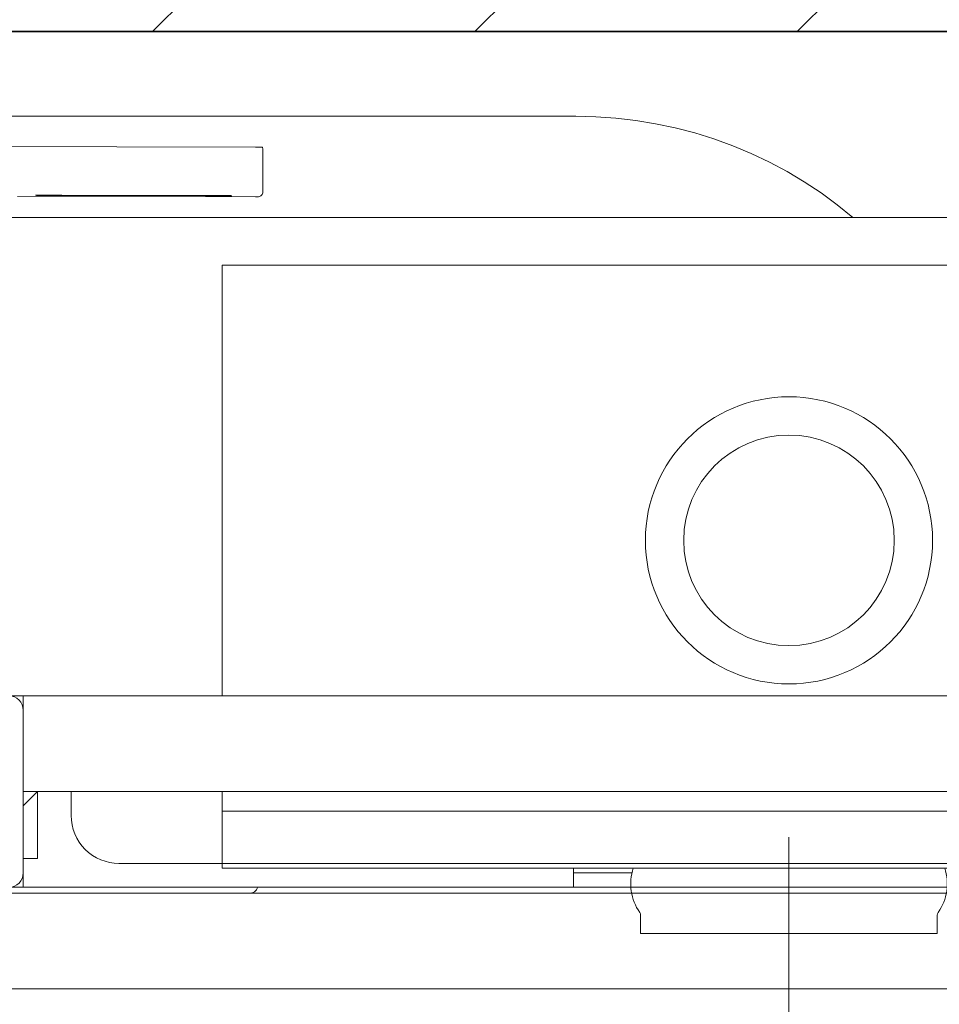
# Model space of a CAD drawing. Header units: millimetres. Extents: x 28291 to 177760, y -399809 to -170937.
# Tile 212 of 256: x 59263 to 59283, y -197839 to -197819. Entities that reach past the tile are written whole.
import ezdxf

# ---------------------------------------------------------------- set-up
doc = ezdxf.new("R2010")
doc.units = ezdxf.units.MM
doc.layers.get('0').update_dxf_attribs({"lineweight": 0})
for name, color, linetype, lineweight, true_color in [('!! 0_ Istn-okna - wymienione', 9, 'Continuous', 13, 0x808080), ('!! 2 ZABUDOWA GK-MDF', 7, 'Continuous', 13, 0x7a7a7a), ('!! 2_Hatch_zamurowania', 7, 'Continuous', 5, 0xc6c8c8)]:
    doc.layers.add(name, color=color, linetype=linetype, lineweight=lineweight, true_color=true_color)
doc.layers.add('!! 2  nowe sciany - remont', color=2, linetype='Continuous', lineweight=35)
doc.layers.add('!! wymiary osi', color=250, linetype='Continuous', lineweight=9)
doc.layers.add('!!_@ wypos sanit nd', color=7, linetype='Continuous', lineweight=0, plot=False)
doc.styles.add('TXT', font='simplex.shx')
doc.dimstyles.new('DIM50', dxfattribs={"dimscale": 5, "dimtxt": 2.5, "dimasz": 1.5, "dimexe": 0, "dimexo": 0, "dimgap": 0.5, "dimtad": 1, "dimdec": 4, "dimrnd": 0.5, "dimdsep": 46, "dimtxsty": 'TXT', "dimblk1": 'TICK1', "dimblk2": 'TICK1', "dimsah": 1, "dimcen": 0, "dimse1": 1, "dimse2": 1, "dimclrd": 1, "dimclre": 7, "dimclrt": 9, "dimadec": 0, "dimazin": 0, "dimtfac": 1, "dimtdec": 4, "dimtmove": 2, "dimatfit": 3, "dimldrblk": 'TICK1', "dimfxl": 1, "dimtolj": 1, "dimarcsym": 0})

# ---------------------------------------------------------------- blocks, each defined once
blk = doc.blocks.new('A$C324a30b8')
for points in [[(0, 0.01049), (0, -0.71083)], [(-0.17552, 0), (0.17552, 0)]]:
    blk.add_lwpolyline(points)
blk = doc.blocks.new('A$C4ebe9e89')
for points in [[(-0.18941, 0.17081), (-0.04454, 0.17081), (-0.04035, 0.17071), (-0.03616, 0.17042), (-0.032, 0.16993), (-0.02786, 0.16925), (-0.02376, 0.16837), (-0.0197, 0.16731), (-0.0157, 0.16606), (-0.01176, 0.16462), (-0.00789, 0.163), (-0.0041, 0.1612), (-0.0004, 0.15923), (0.0032, 0.15708), (0.00671, 0.15478), (0.0101, 0.1523), (0.01337, 0.14968)], [(-0.19839, 0.16455), (-0.11148, 0.16437)], [(-0.16124, 0.15406), (-0.11145, 0.15396), (-0.11127, 0.15396), (-0.11111, 0.15396), (-0.11099, 0.15396), (-0.11083, 0.15397), (-0.11065, 0.15401), (-0.11048, 0.15408), (-0.11033, 0.15418), (-0.1102, 0.1543), (-0.11009, 0.15445), (-0.11001, 0.15461), (-0.10996, 0.15479), (-0.10995, 0.15497), (-0.10997, 0.16396), (-0.10998, 0.16435)], [(-0.12195, 0.15427), (-0.15195, 0.15433)], [(-0.15195, 0.15423), (-0.12195, 0.15417)], [(0.16493, 0.14968), (-0.16477, 0.14968)], [(-0.11847, 0.04968), (-0.11847, 0.13968), (0.11153, 0.13968), (0.11153, 0.04968)], [(-0.16, 0.04668), (-0.16, 0.04968), (0.16, 0.04968), (0.16, 0.04668)], [(-0.16, 0.03368), (-0.16, 0.04568)], [(0.16, 0.02668), (0.157, 0.02968), (0.16, 0.02968), (-0.16, 0.02968), (-0.157, 0.02968), (-0.16, 0.02668)], [(-0.157, 0.02968), (-0.157, 0.01568), (-0.16, 0.01568)], [(0.10602, 0.02968), (0.10602, 0.0256), (-0.11847, 0.0256)], [(-0.03305, 0.00968), (-0.16, 0.00968), (-0.16, 0.01268)], [(-0.045, 0.00968), (-0.045, 0.01368)], [(-0.045, 0.01268), (-0.03283, 0.01268)]]:
    blk.add_lwpolyline(points)
for points in [[(-0.15993, 0.04968), (-0.17248, 0.04968, 0.405519), (-0.172, 0.05018), (-0.172, 0.05088, 0.414214), (-0.1725, 0.05138), (-0.1875, 0.05138, 0.414214), (-0.188, 0.05088), (-0.188, 0.05018, 0.405519), (-0.18751, 0.04968), (-0.19, 0.04968, -0.414214), (-0.2, 0.05968), (-0.2, 0.13968, -0.266001), (-0.19506, 0.1483)], [(-0.15, 0.02968), (-0.15, 0.02468, 0.414214), (-0.14, 0.01468), (-0.11847, 0.01468), (-0.11847, 0.02968)], [(-0.04, 0.01368), (-0.03255, 0.01368, 0.236962), (-0.03118, 0.00443, -0.154353), (-0.031, 0.00386), (-0.031, 0), (0.031, 0), (0.031, 0.00386, -0.154353), (0.03118, 0.00443, 0.236962), (0.03256, 0.01368), (0.04, 0.01368)], [(-0.1633, 0.00948, 0.412536), (-0.1623, 0.00848), (-0.1125, 0.00848), (-0.11221, 0.00851), (-0.11193, 0.0086), (-0.11168, 0.00873), (-0.11145, 0.00892), (-0.11126, 0.00914), (-0.11112, 0.0094), (-0.11104, 0.00968)]]:
    blk.add_lwpolyline(points, format="xyb")
blk.add_lwpolyline([(-0.2, 0.01268), (-0.2, 0.04668, -0.414214), (-0.197, 0.04968), (-0.163, 0.04968, -0.414214), (-0.16, 0.04668), (-0.16, 0.01268, -0.414214), (-0.163, 0.00968), (-0.197, 0.00968, -0.414214)], format="xyb", close=True)
blk.add_lwpolyline([(-0.11847, 0.01368), (0.11153, 0.01368), (0.11153, 0.01468), (-0.11847, 0.01468)], close=True)
for radius in [0.03, 0.022]:
    blk.add_circle((0, 0.08218), radius)
for centre, major_axis, start_param, end_param in [((-0.11148, 0.16436), (-0.0015, 0), 3.141878, 4.712682), ((-0.15195, 0.15428), (0.0055, -0.00001), 1.571085, 4.712678), ((-0.12195, 0.15422), (0.0055, -0.00001), 4.712678, 7.854271)]:
    blk.add_ellipse(centre, major_axis=major_axis, ratio=0.008726, start_param=start_param, end_param=end_param)
blk = doc.blocks.new('TICK1')
at = {"color": 0}
for p, q in [((0, -1.4), (0, 1.4)), ((0, 0), (-1, 0))]:
    blk.add_line(p, q, dxfattribs=at)
at = {"color": 2}
blk.add_line((-1, -1), (1, 1), dxfattribs=at)
blk = doc.blocks.new('*D2979')
at = {"layer": '!! wymiary osi', "color": 1, "lineweight": -2, "transparency": 16777216}
blk.add_line((59068.659, -197818.628), (59068.659, -198048.628), dxfattribs=at)
at = {"layer": 'DEFPOINTS', "color": 0, "transparency": 16777216}
for p in [(59339.567, -197811.128), (59068.659, -198056.128), (59111.567, -198056.128)]:
    blk.add_point(p, dxfattribs=at)
at = {"layer": '!! wymiary osi', "color": 1, "lineweight": -2, "transparency": 16777216, "xscale": 7.5, "yscale": 7.5, "zscale": 7.5}
for p, rotation in [((59068.659, -197811.128), 90), ((59068.659, -198056.128), 270)]:
    blk.add_blockref('TICK1', p, dxfattribs=dict(at, rotation=rotation))
at = {"layer": '!! wymiary osi', "color": 9, "transparency": 16777216, "insert": (59059.909, -197899.653), "char_height": 12.5, "attachment_point": 5, "rotation": 90, "style": 'TXT'}
blk.add_mtext('\\A1;245', dxfattribs=at)

msp = doc.modelspace()

# ---------------------------------------------------------------- hatches: boundary and pattern name
at = {"layer": '!! 2_Hatch_zamurowania'}
h = msp.add_hatch(dxfattribs=at)
h.set_pattern_fill('ANSI31', color=256, scale=1.5)
h.set_pattern_definition([(45, (8813.856, 68.46), (-3.36759605, 3.36759605), [])])
h.paths.add_polyline_path([(59111.56735, -198049.33407), (59111.56735, -197811.12813), (59339.56735, -197811.17963), (59339.56735, -197819.12815), (59119.56735, -197819.12815), (59119.56735, -198049.12815)])

# ---------------------------------------------------------------- linework, layer by layer
at = {"layer": '!! 2  nowe sciany - remont'}
msp.add_lwpolyline([(59339.56735, -197819.12815), (59119.56735, -197819.12815)], dxfattribs=at)
at = {"layer": '!! 2 ZABUDOWA GK-MDF'}
for points in [[(59339.56735, -197839.12815), (59230.56735, -197839.12815), (59230.56735, -197819.12815)], [(59339.56735, -197837.12815), (59232.56735, -197837.12815), (59232.56735, -197819.12815)]]:
    msp.add_lwpolyline(points, dxfattribs=at)

# ---------------------------------------------------------------- block references
at = {"layer": '!! 0_ Istn-okna - wymienione', "xscale": 100, "yscale": 100, "zscale": 100}
msp.add_blockref('A$C324a30b8', (59279.56781, -197837.0086), dxfattribs=at)
at = {"layer": '!!_@ wypos sanit nd', "xscale": 100, "yscale": 100, "zscale": 100}
msp.add_blockref('A$C4ebe9e89', (59279.56781, -197837.9766), dxfattribs=at)

# ---------------------------------------------------------------- dimensions: what is measured, and where the dimension line sits
at = {"layer": '!! wymiary osi'}
dim = msp.add_linear_dim(base=(59068.65939, -198056.12813), p1=(59339.56735, -197811.12815), p2=(59111.56735, -198056.12813), angle=90, dimstyle='DIM50', dxfattribs=at)
dim.commit()
dim.dimension.update_dxf_attribs({"geometry": '*D2979', "text_midpoint": (59059.90939, -197899.65318), "dimtype": 160})

doc.saveas('drawing.dxf')
